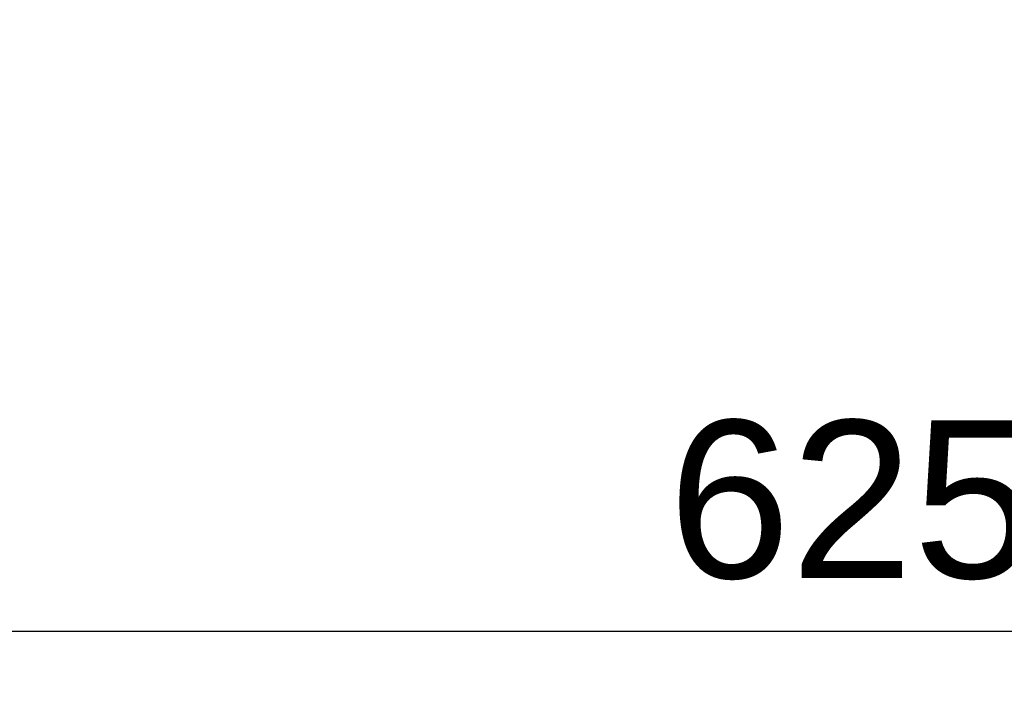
# Model space of a CAD drawing. Header units: millimetres. Extents: x -312 to 313, y -340 to 267.
# Tile 13 of 73: x -156 to 0, y -340 to -233. Entities that reach past the tile are written whole.
import ezdxf

# ---------------------------------------------------------------- set-up
doc = ezdxf.new("R2010")
doc.units = ezdxf.units.MM
doc.layers.add('Default', color=7, linetype='Continuous', true_color=0x000000)
doc.styles.add('Default', font='arial.ttf')
doc.dimstyles.new('Default', dxfattribs={"dimscale": 10, "dimtxt": 2.5, "dimasz": 3, "dimexe": 1, "dimexo": 0.5, "dimgap": 0.8, "dimtad": 1, "dimtoh": 1, "dimzin": 1, "dimdsep": 46, "dimtxsty": 'Default', "dimcen": 2.5, "dimadec": 1, "dimazin": 1, "dimtfac": 1, "dimtdec": 4, "dimtix": 1, "dimtofl": 0, "dimtmove": 1, "dimatfit": 3, "dimfxl": 1, "dimtolj": 1, "dimtzin": 1, "dimarcsym": 0})

# ---------------------------------------------------------------- blocks, each defined once
blk = doc.blocks.new('*D1')
at = {"layer": 'Default', "color": 0, "lineweight": -2}
for p, q in [((-312.5, -238.45), (-312.5, -340.45)), ((312.5, -238.45), (312.5, -340.45)), ((-282.5, -330.45), (282.5, -330.45))]:
    blk.add_line(p, q, dxfattribs=at)
at = {"layer": 'Default', "color": 0}
for points in [[(-282.5, -325.45), (-282.5, -335.45), (-312.5, -330.45)], [(282.5, -335.45), (282.5, -325.45), (312.5, -330.45)]]:
    blk.add_solid(points, dxfattribs=at)
at = {"layer": 'Defpoints', "color": 0}
for p in [(-312.5, -233.45), (312.5, -233.45), (312.5, -330.45)]:
    blk.add_point(p, dxfattribs=at)
at = {"layer": 'Default', "color": 0, "insert": (0, -309.69), "char_height": 25, "attachment_point": 5, "style": 'Default'}
blk.add_mtext('\\A1;625.00', dxfattribs=at)

msp = doc.modelspace()

# ---------------------------------------------------------------- dimensions: what is measured, and where the dimension line sits
at = {"layer": 'Default'}
dim = msp.add_linear_dim(base=(312.5, -330.454, -0.122), p1=(-312.5, -233.454, -0.122), p2=(312.5, -233.454, -0.122), dimstyle='Default', override={"dimscale": 10, "dimtxt": 2.5, "dimasz": 3, "dimexe": 1, "dimexo": 0.5, "dimgap": 0.8, "dimtad": 1, "dimtih": 0, "dimtoh": 0, "dimdec": 2, "dimlfac": 1, "dimzin": 1, "dimtxsty": 'Default', "dimsah": 0, "dimcen": 2.5, "dimadec": 1, "dimazin": 1, "dimtix": 0, "dimtmove": 0, "dimtzin": 1}, dxfattribs=at)
dim.commit()
dim.dimension.update_dxf_attribs({"geometry": '*D1', "text_midpoint": (0, -309.691, -0.122)})

doc.saveas('drawing.dxf')
